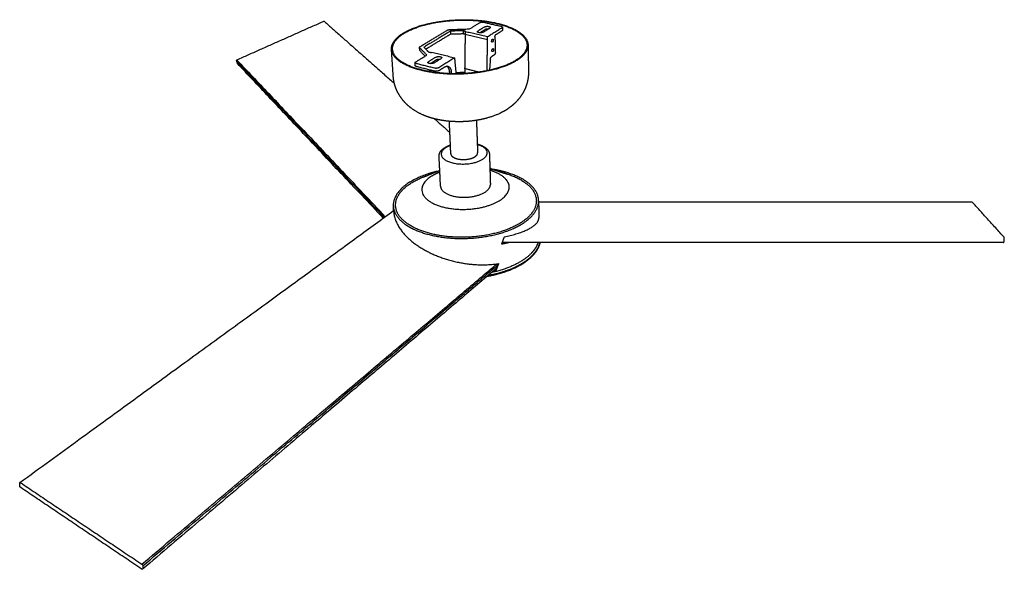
# Model space of a CAD drawing. Header units: millimetres. Extents: x 2613 to 4704, y -6438 to -5094.
# Tile 2 of 2: x 3856 to 4704, y -5755 to -5281. Entities that reach past the tile are written whole.
import ezdxf

# ---------------------------------------------------------------- set-up
doc = ezdxf.new("R2010")
doc.units = ezdxf.units.MM
doc.layers.add('Make2D$Visible$Curvas', color=7, linetype='Continuous')

msp = doc.modelspace()

# ---------------------------------------------------------------- linework, layer by layer
at = {"layer": 'Make2D$Visible$Curvas', "color": 7, "lineweight": -3, "true_color": 0xffffff}
for points, weights, degree in [([(4117.713164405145, -5282.683730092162), (4042.93689579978, -5315.918063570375)], [1956.508232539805, 1918.4472248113], 1), ([(4118.34875638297, -5282.761502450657), (4118.077503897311, -5282.521799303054), (4117.713164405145, -5282.683730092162)], [1957.101648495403, 1669.508527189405, 1956.508232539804], 2), ([(4118.348756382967, -5282.76150245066), (4178.5997738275, -5336.004732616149)], [1673.512791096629, 1532.935017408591], 1), ([(4243.372815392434, -5289.106248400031), (4252.045778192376, -5283.785308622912)], [1477.070197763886, 1490.583231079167], 1), ([(4252.045778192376, -5283.785308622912), (4253.474629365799, -5282.90869572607), (4255.678856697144, -5283.414485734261)], [1490.583231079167, 1055.592500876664, 1491.53419297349], 2), ([(4255.678856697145, -5283.414485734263), (4270.472399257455, -5286.8090657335)], [1491.53419297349, 1482.873938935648], 1), ([(4266.61607570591, -5284.097957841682), (4293.608763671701, -5290.272421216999), (4293.803822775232, -5303.016850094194)], [1493.558785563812, 1291.03589480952, 1446.531115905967], 2), ([(4200.831999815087, -5304.297864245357), (4224.235362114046, -5290.195163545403)], [1439.80395534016, 1474.334938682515], 1), ([(4226.919674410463, -5291.042942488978), (4204.087271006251, -5304.859430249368)], [1472.212396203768, 1438.462396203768], 1), ([(4224.235362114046, -5290.195163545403), (4225.010117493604, -5289.728301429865), (4226.393657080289, -5289.681432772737)], [1474.334938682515, 1308.742725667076, 1475.624121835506], 2), ([(4226.39365708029, -5289.681432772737), (4243.372815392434, -5289.106248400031)], [1475.624121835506, 1477.070197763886], 1), ([(4237.748943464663, -5290.675229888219), (4226.919674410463, -5291.042942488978)], [1473.132269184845, 1472.212396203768], 1), ([(4226.919674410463, -5291.042942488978), (4227.025306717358, -5293.508839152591)], [1472.212396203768, 1473.712396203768], 1), ([(4239.968795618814, -5291.194644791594), (4237.748943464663, -5290.675229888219)], [1471.833231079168, 1473.132269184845], 1), ([(4237.748943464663, -5290.675229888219), (4237.843494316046, -5293.139962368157)], [1473.132269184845, 1474.632269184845], 1), ([(4239.479312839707, -5291.494946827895), (4239.968795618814, -5291.194644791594)], [1471.083231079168, 1471.833231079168], 1), ([(4258.889631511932, -5296.039893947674), (4239.479312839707, -5291.494946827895)], [1459.824900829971, 1471.083231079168], 1), ([(4239.479312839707, -5291.494946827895), (4239.57223266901, -5293.96227390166)], [1471.083231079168, 1472.583231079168], 1), ([(4250.182868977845, -5291.526838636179), (4250.172383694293, -5291.211412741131), (4250.613423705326, -5290.937916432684)], [1471.003626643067, 1408.216433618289, 1472.47501306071], 2), ([(4256.381349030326, -5287.361129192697), (4250.613423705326, -5290.937916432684)], [1481.475013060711, 1472.475013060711], 1), ([(4252.181364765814, -5292.477774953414), (4256.45652165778, -5289.81534802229)], [1476.286459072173, 1482.975013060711], 1), ([(4255.081775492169, -5291.978593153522), (4260.832640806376, -5288.389189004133)], [1469.876936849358, 1478.876936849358], 1), ([(4259.338667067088, -5289.322611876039), (4257.49097173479, -5289.171126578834), (4256.45652165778, -5289.815348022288)], [1470.848068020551, 1197.463112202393, 1482.97501306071], 2), ([(4271.295872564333, -5288.21167183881), (4258.889631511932, -5296.039893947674)], [1479.324900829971, 1459.824900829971], 1), ([(4261.250702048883, -5287.815946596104), (4261.259486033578, -5288.122773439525), (4260.832640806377, -5288.389189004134)], [1480.324489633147, 1417.601169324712, 1478.876936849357], 2), ([(4266.147104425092, -5284.390324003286), (4292.705163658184, -5290.469540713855), (4292.901802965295, -5303.010654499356)], [1492.808785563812, 1290.871976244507, 1446.54603184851], 2), ([(4266.153035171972, -5293.965621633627), (4271.356046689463, -5290.668592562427)], [1472.574900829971, 1480.824900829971], 1), ([(4270.472399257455, -5286.8090657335), (4271.690295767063, -5287.088528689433), (4271.703891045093, -5287.647595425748)], [1482.873938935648, 1301.21956613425, 1480.750148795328], 2), ([(4271.703891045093, -5287.647595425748), (4271.711234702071, -5287.949582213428), (4271.295872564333, -5288.21167183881)], [1480.750148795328, 1419.828793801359, 1479.324900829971], 2), ([(4271.76359440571, -5290.102724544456), (4271.770961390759, -5290.405670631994), (4271.356046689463, -5290.668592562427)], [1482.250148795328, 1421.2678223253, 1480.824900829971], 2), ([(4271.703891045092, -5287.647595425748), (4271.763594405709, -5290.102724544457)], [1278.371498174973, 1279.666488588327], 1), ([(4205.654600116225, -5306.496377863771), (4227.025306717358, -5293.508839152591)], [1442.04099570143, 1473.712396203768], 1), ([(4227.025306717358, -5293.508839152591), (4237.843494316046, -5293.139962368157)], [1473.712396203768, 1474.632269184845], 1), ([(4237.843494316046, -5293.139962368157), (4239.557755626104, -5293.542740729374)], [1474.632269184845, 1473.627912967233], 1), ([(4239.57223266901, -5293.96227390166), (4239.170516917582, -5323.332253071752)], [1472.583231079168, 1487.800622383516], 1), ([(4258.963343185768, -5298.521564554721), (4239.57223266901, -5293.96227390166)], [1461.324900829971, 1472.583231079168], 1), ([(4258.419093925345, -5325.118021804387), (4258.963343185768, -5298.521564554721)], [1475.008497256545, 1461.324900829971], 1), ([(4258.963343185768, -5298.521564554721), (4258.889631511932, -5296.039893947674)], [1461.324900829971, 1459.824900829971], 1), ([(4262.84668454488, -5300.52629856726), (4262.446671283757, -5300.432074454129), (4262.425368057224, -5299.678846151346)], [1469.854200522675, 1253.474817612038, 1468.574900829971], 2), ([(4263.438032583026, -5297.916013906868), (4263.83882959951, -5298.009988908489), (4263.859721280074, -5298.764803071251)], [1469.542454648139, 1253.712385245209, 1470.824900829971], 2), ([(4265.24525818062, -5296.212419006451), (4265.200763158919, -5294.569054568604), (4266.153035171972, -5293.965621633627)], [1472.074900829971, 1040.2070380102, 1472.574900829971], 2), ([(4265.24525818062, -5296.212419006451), (4265.599053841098, -5309.279391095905)], [1472.074900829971, 1480.074900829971], 1), ([(4177.648324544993, -5329.851272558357), (4176.164058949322, -5306.733045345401)], [1244.588380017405, 1232.634587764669], 1), ([(4201.424710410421, -5324.739570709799), (4176.925077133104, -5318.586308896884), (4176.164058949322, -5306.733045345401)], [1396.058785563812, 1263.58886042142, 1437.639433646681], 2), ([(4201.960916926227, -5324.405288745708), (4177.819690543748, -5318.346609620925), (4177.074410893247, -5306.669386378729)], [1396.808785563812, 1263.846381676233, 1437.790829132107], 2), ([(4200.340823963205, -5304.958769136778), (4200.321698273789, -5304.605368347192), (4200.831999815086, -5304.297864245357)], [1438.225339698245, 1367.945398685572, 1439.803955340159], 2), ([(4200.505925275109, -5305.302117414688), (4200.350542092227, -5305.13833884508), (4200.340823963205, -5304.958769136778)], [1437.406594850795, 1418.428064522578, 1438.225339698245], 2), ([(4200.47664147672, -5307.468378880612), (4200.340823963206, -5304.958769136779)], [1236.195589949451, 1234.907640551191], 1), ([(4200.641647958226, -5307.81279721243), (4200.486389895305, -5307.648508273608), (4200.476641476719, -5307.468378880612)], [1438.906594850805, 1419.907857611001, 1439.725339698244], 2), ([(4206.564763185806, -5311.688315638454), (4200.505925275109, -5305.302117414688)], [1422.346264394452, 1437.406594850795], 1), ([(4205.133788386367, -5312.566231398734), (4200.641647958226, -5307.81279721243)], [1427.701191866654, 1438.906594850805], 1), ([(4204.087271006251, -5304.859430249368), (4204.090212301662, -5304.915389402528)], [1438.462396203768, 1438.495813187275], 1), ([(4204.087271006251, -5304.859430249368), (4207.947780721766, -5308.900247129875)], [1438.462396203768, 1428.882269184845], 1), ([(4207.947780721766, -5308.900247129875), (4210.209322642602, -5309.452346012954)], [1428.882269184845, 1427.583231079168], 1), ([(4210.209322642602, -5309.452346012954), (4210.729081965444, -5309.133469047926)], [1427.583231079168, 1428.333231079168], 1), ([(4210.729081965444, -5309.133469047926), (4230.496552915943, -5313.955661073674)], [1428.333231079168, 1417.074900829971], 1), ([(4263.072215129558, -5308.70639749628), (4262.678028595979, -5308.612284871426), (4262.657033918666, -5307.869966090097)], [1474.844895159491, 1260.392018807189, 1473.574900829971], 2), ([(4263.670626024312, -5306.108776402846), (4264.06558529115, -5306.202647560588), (4264.086174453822, -5306.94653178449)], [1474.551768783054, 1260.643330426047, 1475.824900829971], 2), ([(4265.599053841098, -5309.279391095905), (4265.643009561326, -5310.902837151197), (4264.695691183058, -5311.519974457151)], [1480.074900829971, 1047.278105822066, 1479.574900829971], 2), ([(4293.803822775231, -5303.016850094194), (4294.15604617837, -5326.029803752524)], [1251.338999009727, 1263.399588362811], 1), ([(4042.537064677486, -5316.771254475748), (4043.306944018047, -5318.790043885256)], [1918.722377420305, 1920.768448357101], 1), ([(4042.537064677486, -5316.771254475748), (4169.948443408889, -5451.505704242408)], [1918.722377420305, 1573.726627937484], 1), ([(4042.93689579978, -5315.918063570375), (4170.820519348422, -5450.87132896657)], [1918.4472248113, 1572.647991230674], 1), ([(4196.52945937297, -5318.229134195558), (4196.508662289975, -5317.857822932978), (4197.03548672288, -5317.534611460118)], [1407.244966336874, 1337.681817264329, 1408.833231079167], 2), ([(4197.035486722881, -5317.534611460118), (4206.564763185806, -5311.688315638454)], [1408.833231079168, 1422.346264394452], 1), ([(4207.544942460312, -5318.0228031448), (4207.526140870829, -5317.657063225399), (4208.03903815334, -5317.339007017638)], [1407.716439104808, 1340.105700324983, 1409.281195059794], 2), ([(4214.33412741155, -5313.4353165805), (4208.03903815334, -5317.339007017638)], [1418.28119505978, 1409.281195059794], 1), ([(4209.559639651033, -5319.021181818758), (4214.457068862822, -5315.971224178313)], [1412.761244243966, 1419.78119505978], 1), ([(4211.333914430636, -5317.916221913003), (4211.440476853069, -5318.909832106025)], [1430.150407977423, 1430.844489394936], 1), ([(4212.629493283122, -5318.475196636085), (4218.906952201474, -5314.557118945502)], [1406.683118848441, 1415.683118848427], 1), ([(4217.502757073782, -5315.433547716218), (4215.584968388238, -5315.268805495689), (4214.457068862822, -5315.971224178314)], [1416.054948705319, 1149.895306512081, 1419.781195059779], 2), ([(4230.496552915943, -5313.955661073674), (4216.968457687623, -5322.491762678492)], [1417.074900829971, 1397.574900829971], 1), ([(4219.386378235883, -5313.892098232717), (4219.402867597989, -5314.24759321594), (4218.906952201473, -5314.557118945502)], [1417.222146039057, 1349.723805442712, 1415.683118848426], 2), ([(4230.496552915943, -5313.955661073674), (4230.602508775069, -5316.493174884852)], [1417.074900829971, 1418.574900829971], 1), ([(4230.602508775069, -5316.493174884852), (4231.701196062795, -5327.730324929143)], [1418.574900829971, 1426.394711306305], 1), ([(4261.28902512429, -5315.079360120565), (4260.523998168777, -5324.674209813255)], [1474.954323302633, 1478.845873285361], 1), ([(4261.28902512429, -5315.079360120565), (4261.40172866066, -5313.665849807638), (4262.187595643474, -5313.153891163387)], [1474.954323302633, 1138.073786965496, 1475.618171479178], 2), ([(4264.695691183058, -5311.519974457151), (4262.187595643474, -5313.153891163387)], [1479.574900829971, 1475.618171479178], 1), ([(4043.306944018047, -5318.790043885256), (4043.346133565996, -5318.892807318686), (4043.421079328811, -5318.972223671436)], [1920.768448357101, 1891.02860213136, 1920.989637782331], 2), ([(4169.086081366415, -5452.133269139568), (4043.421079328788, -5318.972223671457)], [1362.870806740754, 1657.099618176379], 1), ([(4197.716882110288, -5319.088714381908), (4196.56147427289, -5318.800728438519), (4196.52945937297, -5318.229134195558)], [1405.28419297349, 1254.876131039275, 1407.244966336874], 2), ([(4196.672321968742, -5320.779803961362), (4196.529459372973, -5318.229134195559)], [1209.250466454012, 1207.962883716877], 1), ([(4197.858677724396, -5321.642022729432), (4196.704435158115, -5321.353153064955), (4196.672321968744, -5320.779803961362)], [1406.78419297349, 1256.214960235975, 1408.744966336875], 2), ([(4213.06460221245, -5322.914140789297), (4197.716882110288, -5319.08871438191)], [1396.623938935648, 1405.28419297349], 1), ([(4213.190810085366, -5325.479160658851), (4197.858677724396, -5321.642022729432)], [1398.123938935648, 1406.78419297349], 1), ([(4208.584703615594, -5324.326400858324), (4208.873076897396, -5325.869280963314)], [1432.27660209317, 1433.572248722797], 1), ([(4210.352221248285, -5326.118814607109), (4210.088752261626, -5324.702815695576)], [1432.599128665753, 1431.410576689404], 1), ([(4212.116156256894, -5325.210007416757), (4212.244701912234, -5326.40859384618)], [1435.26117245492, 1436.104519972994], 1), ([(4216.968457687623, -5322.491762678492), (4215.383192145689, -5323.492050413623), (4213.06460221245, -5322.914140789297)], [1397.574900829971, 986.643699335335, 1396.623938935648], 2), ([(4217.090394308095, -5325.055491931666), (4215.50702754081, -5326.058835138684), (4213.190810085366, -5325.479160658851)], [1399.074900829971, 987.7043595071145, 1398.123938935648], 2), ([(4222.21764051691, -5321.806473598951), (4217.090394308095, -5325.055491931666)], [1406.410834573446, 1399.074900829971], 1), ([(4222.21764051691, -5321.806473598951), (4223.54546444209, -5320.965062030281), (4224.754069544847, -5321.264103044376)], [1406.410834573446, 1364.659071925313, 1410.612567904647], 2), ([(4226.074482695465, -5325.027586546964), (4225.569266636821, -5322.168950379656), (4223.958278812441, -5321.193502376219)], [1418.679555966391, 1307.173755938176, 1371.896903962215], 2), ([(4224.754069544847, -5321.264103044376), (4226.971304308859, -5321.812705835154), (4227.603638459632, -5325.408039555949)], [1410.612567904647, 1280.486416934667, 1417.813530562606], 2), ([(4226.538243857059, -5327.651660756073), (4226.074482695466, -5325.027586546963)], [1420.864508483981, 1418.679555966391], 1), ([(4228.005507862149, -5327.692993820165), (4227.603638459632, -5325.408039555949)], [1419.714997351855, 1417.813530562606], 1), ([(4231.60839373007, -5326.781161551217), (4235.429774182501, -5326.395032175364), (4239.290340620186, -5326.46155358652)], [1477.260246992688, 1467.398993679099, 1486.340619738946], 2), ([(4251.328763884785, -5326.333284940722), (4239.170516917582, -5323.332253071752)], [1480.647158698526, 1487.800622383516], 1), ([(4239.170516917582, -5323.332253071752), (4239.32406018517, -5327.342169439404)], [1487.800622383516, 1490.300622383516], 1), ([(4231.664894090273, -5327.338523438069), (4232.213914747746, -5327.319602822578), (4232.670593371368, -5327.433363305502)], [1383.823258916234, 1370.515418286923, 1490.083264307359], 2), ([(4232.670593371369, -5327.433363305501), (4233.08586902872, -5327.536810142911), (4233.293112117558, -5327.71918615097)], [1490.08326430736, 1392.251020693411, 1406.042056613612], 2), ([(4239.32406018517, -5327.342169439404), (4239.87320546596, -5327.478582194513)], [1490.300622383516, 1489.975509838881], 1), ([(4213.149731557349, -5366.53618967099), (4226.445320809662, -5378.285370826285)], [1462.487928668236, 1437.073614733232], 1), ([(4227.26978256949, -5396.754241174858), (4226.017246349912, -5368.696021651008)], [1291.210540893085, 1275.761232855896], 1), ([(4249.329553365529, -5367.88299404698), (4250.301949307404, -5395.916087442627)], [1279.637755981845, 1295.114532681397], 1), ([(4250.036179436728, -5388.254237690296), (4250.083505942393, -5388.266842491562), (4250.130741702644, -5388.279543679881), (4250.177885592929, -5388.2923412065)], [1520.735041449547, 1520.708974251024, 1520.682711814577, 1520.656254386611], 3), ([(4218.402906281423, -5424.69478978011), (4217.134346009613, -5398.837019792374)], [1304.770943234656, 1290.196383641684], 1), ([(4227.269782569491, -5396.754241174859), (4227.39283112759, -5399.510667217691), (4232.392597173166, -5400.902626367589)], [1501.488668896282, 1327.185906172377, 1492.574323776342], 2), ([(4260.537512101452, -5397.253658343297), (4261.319488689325, -5423.070961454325)], [1297.560358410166, 1312.184790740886], 1), ([(4260.884898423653, -5408.71928606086), (4262.076806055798, -5409.772563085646)], [1375.173177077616, 1373.126214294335], 1), ([(4260.907805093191, -5409.479045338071), (4261.642929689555, -5409.656465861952), (4262.369759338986, -5409.845197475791), (4263.087694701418, -5410.045242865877)], [1561.510765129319, 1561.188039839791, 1560.846259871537, 1560.485984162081], 3), ([(4273.699094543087, -5412.326444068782), (4268.246505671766, -5410.808579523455), (4262.206608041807, -5409.884721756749)], [1584.865777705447, 1541.08893554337, 1514.42471562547], 2), ([(4263.087694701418, -5410.045242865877), (4264.033129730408, -5410.30867872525), (4264.961204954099, -5410.590936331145), (4265.870516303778, -5410.892518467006)], [1560.48598416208, 1560.011797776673, 1559.505977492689, 1558.97159003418], 3), ([(4265.870438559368, -5410.892756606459), (4269.336326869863, -5412.024250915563), (4272.770626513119, -5413.145432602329), (4276.173767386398, -5414.25644201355)], [1333.886744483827, 1340.021285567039, 1346.155826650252, 1352.290367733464], 3), ([(4179.69859450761, -5441.737780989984), (4178.611689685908, -5425.384152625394), (4206.578235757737, -5415.449958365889)], [1521.838486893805, 1339.918143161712, 1543.187548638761], 2), ([(4202.800925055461, -5417.000834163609), (4206.220087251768, -5415.596889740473), (4209.668888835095, -5414.180775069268), (4213.147716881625, -5412.752331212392)], [1428.267414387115, 1422.130069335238, 1415.992724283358, 1409.855379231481], 3), ([(4272.31521505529, -5412.996756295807), (4272.502897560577, -5413.048151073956), (4272.689723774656, -5413.10023610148)], [1579.982609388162, 1581.550394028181, 1583.140777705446], 2), ([(4272.689723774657, -5413.100236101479), (4300.705649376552, -5420.910758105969), (4300.916820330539, -5437.052574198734)], [1583.140777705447, 1366.265476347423, 1531.540877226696], 2), ([(4276.173767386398, -5414.25644201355), (4274.531884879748, -5413.720423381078), (4272.813690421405, -5413.24133848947)], [1581.244594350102, 1581.490708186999, 1583.501926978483], 2), ([(4302.876180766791, -5437.079905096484), (4302.672223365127, -5420.391839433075), (4273.699094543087, -5412.326444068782)], [1531.483920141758, 1366.593641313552, 1584.865777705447], 2), ([(4218.402906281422, -5424.694789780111), (4218.663056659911, -5429.997579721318), (4227.90064160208, -5432.691191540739)], [1518.379456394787, 1340.65534148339, 1501.759056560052], 2), ([(4177.722003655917, -5441.917918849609), (4178.754111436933, -5457.245205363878), (4204.700113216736, -5465.221637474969)], [1521.467900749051, 1337.841598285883, 1475.002094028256], 2), ([(4178.028757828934, -5446.473362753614), (4177.722003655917, -5441.91791884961)], [1306.602008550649, 1303.982000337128], 1), ([(4179.760919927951, -5442.67553261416), (4179.698594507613, -5441.737780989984)], [1304.982896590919, 1304.44427118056], 1), ([(4205.862819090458, -5464.330297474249), (4180.686587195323, -5456.603172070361), (4179.69859450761, -5441.737780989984)], [1476.727094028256, 1338.41392816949, 1521.838486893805], 2), ([(4302.852166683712, -5438.129516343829), (4676.329711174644, -5438.1295163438)], [1393.610021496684, 1393.61002149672], 1), ([(4302.87618076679, -5437.079905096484), (4303.05589357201, -5451.784245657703)], [1325.789571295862, 1334.408216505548], 1), ([(4676.425587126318, -5438.240915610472), (4676.382360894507, -5438.129516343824), (4676.329711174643, -5438.129516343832)], [1599.633387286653, 1529.521710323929, 1600.077118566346], 2), ([(4703.865420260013, -5468.5494507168), (4676.425587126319, -5438.240915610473)], [1482.007902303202, 1599.633387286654], 1), ([(3856.027717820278, -5679.861444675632), (4177.977210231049, -5445.66532849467)], [992.3051819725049, 1304.874306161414], 1), ([(4178.028757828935, -5446.473362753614), (4179.322363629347, -5465.684017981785), (4205.527462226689, -5479.985820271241)], [1306.602008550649, 1243.186604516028, 1484.751309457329], 2), ([(4180.78706105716, -5446.402886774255), (4180.810152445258, -5446.386026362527)], [1538.180113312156, 1538.214961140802], 1), ([(4181.250535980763, -5457.230759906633), (4181.230552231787, -5457.282353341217), (4181.210783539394, -5457.333933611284)], [1332.064528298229, 1332.09794000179, 1332.133742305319], 2), ([(4181.249256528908, -5457.234063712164), (4181.302319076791, -5457.425877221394), (4181.358492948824, -5457.61778273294)], [1298.947487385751, 1298.719545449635, 1298.525576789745], 2), ([(4271.131855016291, -5474.5084702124), (4272.267647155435, -5471.460809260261), (4273.370282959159, -5468.197553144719)], [1283.055366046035, 1278.875605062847, 1275.230237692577], 2), ([(4276.751700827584, -5467.52039928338), (4276.762225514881, -5467.490937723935), (4276.772561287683, -5467.461464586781)], [1543.042515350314, 1543.087822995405, 1543.137261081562], 2), ([(4276.772470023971, -5467.462260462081), (4276.765546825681, -5467.481640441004), (4276.758623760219, -5467.5010200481), (4276.751700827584, -5467.520399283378)], [1416.327807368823, 1416.341394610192, 1416.354981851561, 1416.368569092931], 3), ([(4703.774954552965, -5472.589065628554), (4704.032671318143, -5469.654719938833)], [1482.36727021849, 1481.343969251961], 1), ([(4704.032671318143, -5469.654719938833), (4704.106370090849, -5468.815590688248), (4703.865420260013, -5468.5494507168)], [1481.343969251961, 1047.261627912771, 1482.007902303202], 2), ([(4277.325799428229, -5473.199949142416), (4274.345018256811, -5473.907035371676), (4271.131855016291, -5474.508470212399)], [1273.931265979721, 1276.253124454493, 1283.055366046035], 2), ([(4271.422750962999, -5473.722896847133), (4272.707466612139, -5473.470422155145), (4273.953410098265, -5473.199869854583)], [1282.081166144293, 1279.585999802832, 1277.878267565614], 2), ([(4703.53792863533, -5473.199949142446), (4271.616335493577, -5473.199949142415)], [1285.734673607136, 1285.734673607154], 1), ([(4272.975237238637, -5473.038511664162), (4272.589141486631, -5473.245225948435), (4272.196218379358, -5473.448495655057), (4271.796638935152, -5473.648244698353)], [1512.371805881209, 1511.980568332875, 1511.59554535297, 1511.216956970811], 3), ([(4272.460903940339, -5473.514123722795), (4272.635438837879, -5473.357564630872), (4272.804145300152, -5473.199504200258)], [1449.291314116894, 1450.578769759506, 1452.003106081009], 2), ([(4273.000267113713, -5473.197881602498), (4272.913075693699, -5473.284754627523), (4272.824715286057, -5473.371239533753), (4272.735197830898, -5473.457329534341)], [1533.008478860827, 1532.849263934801, 1532.690582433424, 1532.532454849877], 3), ([(4703.460958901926, -5473.157882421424), (4703.498582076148, -5473.199949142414), (4703.537928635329, -5473.19994914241)], [1483.615946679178, 1465.610974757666, 1483.309664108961], 2), ([(4703.537928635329, -5473.19994914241), (4703.72130207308, -5473.199949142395), (4703.774954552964, -5472.589065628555)], [1483.309664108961, 1197.887617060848, 1482.367270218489], 2), ([(4205.527462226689, -5479.985820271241), (4235.719638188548, -5496.463626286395), (4268.371586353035, -5491.253349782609)], [1484.751309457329, 1195.957255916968, 1289.721848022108], 2), ([(3961.075729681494, -5750.21898320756), (4266.973589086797, -5491.462066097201)], [1123.462875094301, 1491.771903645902], 1), ([(4266.881809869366, -5495.159102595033), (3961.67657198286, -5754.513894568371)], [1276.671331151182, 962.030374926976], 1), ([(3961.919384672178, -5751.569420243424), (4268.043345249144, -5492.110913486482)], [1123.738027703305, 1492.83271427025], 1), ([(4265.909412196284, -5495.986925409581), (4266.25835650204, -5495.938883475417), (4266.60525682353, -5495.887886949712)], [1289.205107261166, 1290.169387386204, 1291.186288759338], 2), ([(4268.371586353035, -5491.253349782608), (4267.222076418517, -5494.230667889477), (4266.055551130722, -5497.354184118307)], [1289.721848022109, 1287.538306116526, 1286.083629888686], 2), ([(4266.055551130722, -5497.354184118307), (4265.044734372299, -5497.485088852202), (4264.018737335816, -5497.592060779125)], [1286.083629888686, 1283.530115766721, 1281.382931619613], 2), ([(3855.861007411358, -5680.225474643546), (3855.854744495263, -5679.987270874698), (3855.99275619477, -5679.886876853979)], [1162.417913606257, 1110.375504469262, 1162.033963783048], 2), ([(3855.931768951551, -5682.916819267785), (3855.861007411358, -5680.225474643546)], [1164.463984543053, 1162.417913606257], 1), ([(3855.99275619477, -5679.886876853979), (3856.228406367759, -5679.715457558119), (3856.661603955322, -5680.00675690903)], [1162.033963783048, 1027.424150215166, 1161.523882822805], 2), ([(3856.661603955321, -5680.006756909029), (3961.075729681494, -5750.21898320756)], [1161.523882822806, 1123.462875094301], 1), ([(3856.770564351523, -5684.23561741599), (3855.951940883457, -5683.684038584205), (3855.931768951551, -5682.916819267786)], [1164.739137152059, 823.813748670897, 1164.463984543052], 2), ([(3960.890399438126, -5754.390333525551), (3856.770564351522, -5684.23561741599)], [1126.678129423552, 1164.739137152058], 1), ([(3961.67657198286, -5754.513894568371), (3961.409990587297, -5754.740427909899), (3960.890399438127, -5754.390333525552)], [1126.101794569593, 968.6621863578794, 1126.678129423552], 2), ([(3961.799820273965, -5754.223569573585), (3961.791126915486, -5754.416549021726), (3961.67657198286, -5754.513894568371)], [1125.784098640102, 1091.025953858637, 1126.101794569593], 2), ([(3961.919384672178, -5751.569420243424), (3961.799820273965, -5754.223569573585)], [1123.738027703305, 1125.784098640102], 1)]:
    msp.add_rational_spline(points, weights, degree=degree, dxfattribs=at)
for points, weights, degree, knots in [([(4176.164058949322, -5306.733045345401), (4175.250361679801, -5292.501723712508), (4206.62806279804, -5284.837373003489), (4237.201446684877, -5277.36948567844), (4266.61607570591, -5284.097957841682)], [1437.639433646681, 1250.897865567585, 1491.663436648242, 1283.806185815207, 1493.558785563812], 2, [59.76684084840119, 59.76684084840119, 59.76684084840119, 131.9851816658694, 131.9851816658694, 204.2035224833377, 204.2035224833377, 204.2035224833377]), ([(4177.074410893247, -5306.669386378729), (4176.180236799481, -5292.659248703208), (4207.071209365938, -5285.114593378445), (4237.182756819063, -5277.76030091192), (4266.147104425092, -5284.390324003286)], [1437.790829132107, 1250.70921589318, 1490.954074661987, 1283.083313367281, 1492.808785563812], 2, [-142.1667358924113, -142.1667358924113, -142.1667358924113, -71.08336794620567, -71.08336794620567, 0, 0, 0]), ([(4255.081775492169, -5291.978593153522), (4254.008269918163, -5292.648621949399), (4252.107818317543, -5292.473142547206), (4250.208495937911, -5292.297767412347), (4250.182868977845, -5291.526838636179)], [1469.876936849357, 1179.481140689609, 1468.645492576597, 1180.182388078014, 1471.003626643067], 2, [-9.42477796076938, -9.42477796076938, -9.42477796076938, -5.597365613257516, -5.597365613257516, -1.769953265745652, -1.769953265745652, -1.769953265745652]), ([(4256.381349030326, -5287.361129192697), (4257.447684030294, -5286.69987697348), (4259.337695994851, -5286.876182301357), (4261.228848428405, -5287.052594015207), (4261.250702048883, -5287.815946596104)], [1481.47501306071, 1189.452042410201, 1482.703724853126, 1188.734737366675, 1480.324489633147], 2, [-9.42477796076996, -9.42477796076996, -9.42477796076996, -5.583578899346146, -5.583578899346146, -1.742379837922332, -1.742379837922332, -1.742379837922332]), ([(4262.425368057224, -5299.678846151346), (4262.405834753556, -5298.988197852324), (4262.73865274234, -5298.40898975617), (4263.071326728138, -5297.830032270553), (4263.438032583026, -5297.916013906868)], [1468.574900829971, 1280.949991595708, 1468.472624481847, 1281.504470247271, 1469.542454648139], 2, [-4.71238898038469, -4.71238898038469, -4.71238898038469, -3.180823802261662, -3.180823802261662, -1.649258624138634, -1.649258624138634, -1.649258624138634]), ([(4263.859721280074, -5298.764803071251), (4263.878830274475, -5299.455208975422), (4263.546164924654, -5300.033813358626), (4263.213355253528, -5300.612668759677), (4262.84668454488, -5300.52629856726)], [1470.824900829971, 1283.225273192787, 1470.926511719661, 1282.668808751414, 1469.854200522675], 2, [-4.71238898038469, -4.71238898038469, -4.71238898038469, -3.179066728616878, -3.179066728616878, -1.645744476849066, -1.645744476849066, -1.645744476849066]), ([(4293.803822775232, -5303.016850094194), (4294.018924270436, -5317.070773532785), (4262.96255147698, -5324.545046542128), (4231.141893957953, -5332.203258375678), (4201.424710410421, -5324.739570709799)], [1446.531115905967, 1218.658266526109, 1396.495124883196, 1189.387912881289, 1396.058785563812], 2, [66.07875462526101, 66.07875462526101, 66.07875462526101, 135.1411385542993, 135.1411385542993, 204.2035224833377, 204.2035224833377, 204.2035224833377]), ([(4292.901802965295, -5303.010654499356), (4293.118779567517, -5316.848824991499), (4262.539302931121, -5324.20922734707), (4231.218610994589, -5331.74803834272), (4201.960916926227, -5324.405288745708)], [1446.54603184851, 1218.964404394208, 1397.249046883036, 1190.117178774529, 1396.808785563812], 2, [-136.0476143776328, -136.0476143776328, -136.0476143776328, -68.02380718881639, -68.02380718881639, 0, 0, 0]), ([(4262.657033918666, -5307.869966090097), (4262.637553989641, -5307.18120498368), (4262.971326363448, -5306.601408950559), (4263.304953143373, -5306.021865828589), (4263.670626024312, -5306.108776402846)], [1473.574900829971, 1284.061343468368, 1473.47459871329, 1284.621704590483, 1474.551768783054], 2, [-4.71238898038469, -4.71238898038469, -4.71238898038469, -3.175623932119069, -3.175623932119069, -1.638858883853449, -1.638858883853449, -1.638858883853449]), ([(4264.086174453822, -5306.94653178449), (4264.105231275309, -5307.6350526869), (4263.771615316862, -5308.214246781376), (4263.437853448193, -5308.793694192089), (4263.072215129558, -5308.70639749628)], [1475.824900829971, 1286.33575607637, 1475.924534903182, 1285.773410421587, 1474.844895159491], 2, [-4.71238898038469, -4.71238898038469, -4.71238898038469, -3.173873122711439, -3.173873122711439, -1.635357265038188, -1.635357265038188, -1.635357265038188]), ([(4042.936895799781, -5315.918063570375), (4042.617577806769, -5315.959468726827), (4042.480299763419, -5316.252434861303), (4042.343035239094, -5316.545372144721), (4042.537064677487, -5316.771254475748)], [1918.4472248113, 1636.918905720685, 1918.311710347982, 1637.080123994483, 1918.722377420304], 2, [0, 0, 0, 0.8716606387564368, 0.8716606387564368, 1.743321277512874, 1.743321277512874, 1.743321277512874]), ([(4212.629493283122, -5318.475196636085), (4211.479282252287, -5319.193101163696), (4209.532733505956, -5319.019678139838), (4207.587278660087, -5318.846352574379), (4207.544942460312, -5318.0228031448)], [1406.683118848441, 1136.23847016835, 1405.441468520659, 1136.877360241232, 1407.716439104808], 2, [-9.42477796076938, -9.42477796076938, -9.42477796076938, -5.651468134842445, -5.651468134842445, -1.87815830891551, -1.87815830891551, -1.87815830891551]), ([(4214.33412741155, -5313.435316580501), (4215.476272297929, -5312.727053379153), (4217.411859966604, -5312.901820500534), (4219.348556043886, -5313.076687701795), (4219.386378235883, -5313.892098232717)], [1418.281195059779, 1146.190351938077, 1419.520112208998, 1145.534365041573, 1417.222146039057], 2, [-9.42477796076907, -9.42477796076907, -9.42477796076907, -5.636542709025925, -5.636542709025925, -1.848307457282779, -1.848307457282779, -1.848307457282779]), ([(4294.156046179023, -5326.029803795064), (4294.229290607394, -5330.815319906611), (4293.313301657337, -5335.520059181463), (4291.513617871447, -5339.907558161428), (4289.865116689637, -5343.926484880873), (4287.54072636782, -5347.532452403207), (4284.721172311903, -5350.694073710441), (4284.08775474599, -5351.404337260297), (4283.431073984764, -5352.090176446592), (4282.021634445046, -5353.466266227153), (4281.266350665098, -5354.151695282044), (4280.255519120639, -5355.007589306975), (4280.01978932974, -5355.203028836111), (4279.003404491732, -5356.028400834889), (4278.204731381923, -5356.633886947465), (4277.388284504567, -5357.213516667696), (4272.854678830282, -5360.432112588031), (4267.709301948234, -5362.898154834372), (4256.938511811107, -5366.524093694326), (4251.308008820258, -5367.735786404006), (4245.417213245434, -5368.423748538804), (4239.681426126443, -5369.093607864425), (4233.896495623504, -5369.240964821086), (4222.66700402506, -5368.499149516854), (4217.386389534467, -5367.671052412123), (4212.336062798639, -5366.323832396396)], [1460.472995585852, 1459.353333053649, 1458.183137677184, 1456.745188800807, 1455.430521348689, 1453.931285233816, 1452.178383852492, 1451.785172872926, 1451.381078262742, 1450.520139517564, 1450.062230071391, 1449.454138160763, 1449.312700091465, 1448.704570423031, 1448.230448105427, 1447.751001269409, 1445.094470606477, 1442.227677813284, 1437.516361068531, 1435.643645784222, 1434.520928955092, 1433.429440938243, 1433.077559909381, 1433.815426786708, 1434.82993051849, 1436.249262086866], 3, [4.970436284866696e-08, 4.970436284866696e-08, 4.970436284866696e-08, 4.970436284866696e-08, 16.76052129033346, 16.76052129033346, 16.76052129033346, 32.06535319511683, 32.06535319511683, 32.06535319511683, 35.49996197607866, 35.49996197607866, 39.20190735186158, 39.20190735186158, 40.31534012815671, 40.31534012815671, 43.96341223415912, 43.96341223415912, 43.96341223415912, 64.24932510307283, 64.24932510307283, 84.00391055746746, 84.00391055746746, 84.00391055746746, 103.1113779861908, 103.1113779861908, 121.3123326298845, 121.3123326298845, 121.3123326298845, 121.3123326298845]), ([(4212.336062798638, -5366.323832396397), (4207.957843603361, -5365.155903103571), (4203.748991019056, -5363.588245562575), (4195.956106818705, -5359.530793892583), (4192.331518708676, -5357.028523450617), (4189.133623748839, -5353.951695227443), (4185.246639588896, -5350.211865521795), (4182.10269320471, -5345.724163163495), (4180.062370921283, -5340.572359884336), (4178.706267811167, -5337.148206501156), (4177.885001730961, -5333.537645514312), (4177.648324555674, -5329.851272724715)], [1436.249262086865, 1437.481980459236, 1439.017444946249, 1442.072839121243, 1443.583251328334, 1444.92037126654, 1446.548955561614, 1447.876657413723, 1449.126843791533, 1449.958976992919, 1450.741418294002, 1451.581313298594], 3, [0, 0, 0, 0, 15.8804049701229, 15.8804049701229, 31.70587425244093, 31.70587425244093, 31.70587425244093, 50.94142102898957, 50.94142102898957, 50.94142102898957, 63.78372665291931, 63.78372665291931, 63.78372665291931, 63.78372665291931]), ([(4217.134240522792, -5398.834861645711), (4217.082400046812, -5397.770325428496), (4217.316166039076, -5396.724720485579), (4217.791656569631, -5395.741198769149), (4218.352826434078, -5394.580454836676), (4219.244584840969, -5393.517888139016), (4220.371101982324, -5392.576440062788), (4220.670692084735, -5392.326067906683), (4220.987948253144, -5392.083198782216), (4221.321859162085, -5391.847905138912), (4222.869365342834, -5390.757439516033), (4224.765416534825, -5389.832000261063), (4226.931374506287, -5389.084532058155)], [1501.422081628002, 1503.01991042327, 1504.612611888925, 1506.232236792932, 1508.148195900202, 1510.073460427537, 1511.868543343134, 1512.346652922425, 1512.817091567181, 1513.277869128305, 1515.41700731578, 1517.332267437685, 1518.896742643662], 3, [0.004167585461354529, 0.004167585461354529, 0.004167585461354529, 0.004167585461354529, 6.177969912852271, 6.177969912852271, 6.177969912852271, 13.54277277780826, 13.54277277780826, 13.54277277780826, 15.48998387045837, 15.48998387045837, 15.48998387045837, 24.55918356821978, 24.55918356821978, 24.55918356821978, 24.55918356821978]), ([(4226.943905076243, -5389.453185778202), (4224.273942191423, -5390.443315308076), (4222.404088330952, -5391.76222109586), (4211.250258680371, -5399.629600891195), (4227.751151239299, -5404.254116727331)], [1362.705938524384, 1415.642294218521, 1512.358063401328, 1057.335789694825, 1485.449335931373], 2, [-43.74873869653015, -43.74873869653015, -43.74873869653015, -35.72922775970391, -35.72922775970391, 0, 0, 0]), ([(4227.751151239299, -5404.254116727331), (4244.472322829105, -5408.9403676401), (4255.39365753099, -5400.862750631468), (4265.76656868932, -5393.190757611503), (4250.05267926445, -5388.622344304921)], [1485.449335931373, 1043.40680739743, 1492.659507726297, 1076.192971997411, 1501.514995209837], 2, [-71.45845551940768, -71.45845551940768, -71.45845551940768, -35.72922775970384, -35.72922775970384, -0.7278567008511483, -0.7278567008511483, -0.7278567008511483]), ([(4250.177885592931, -5388.2923412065), (4252.810450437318, -5389.006968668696), (4255.072828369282, -5389.998512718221), (4256.829238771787, -5391.258164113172), (4258.196681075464, -5392.238857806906), (4259.273428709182, -5393.40415128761), (4259.907166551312, -5394.723437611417), (4260.293442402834, -5395.527568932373), (4260.511012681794, -5396.378768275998), (4260.537512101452, -5397.253658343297)], [1520.656254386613, 1519.180303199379, 1517.143697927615, 1514.760853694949, 1512.910881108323, 1510.83993549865, 1508.728729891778, 1507.444799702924, 1506.158274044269, 1504.838988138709], 3, [0, 0, 0, 0, 10.84589061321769, 10.84589061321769, 10.84589061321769, 19.30590487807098, 19.30590487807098, 19.30590487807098, 24.39409974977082, 24.39409974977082, 24.39409974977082, 24.39409974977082]), ([(4232.392597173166, -5400.902626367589), (4238.199237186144, -5402.51922314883), (4244.320794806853, -5400.806879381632), (4250.412491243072, -5399.102888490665), (4250.301949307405, -5395.916087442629)], [1492.574323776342, 1276.538045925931, 1492.778878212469, 1282.795570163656, 1503.30269913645], 2, [0, 0, 0, 14.32985832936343, 14.32985832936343, 28.65971665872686, 28.65971665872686, 28.65971665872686]), ([(4213.147367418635, -5412.751569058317), (4214.081827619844, -5412.368224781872), (4215.038634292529, -5412.00457782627), (4216.584166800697, -5411.460220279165), (4217.158097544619, -5411.267112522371), (4217.737781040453, -5411.080925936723)], [1554.8541720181, 1555.560472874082, 1556.239143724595, 1557.263050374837, 1557.628348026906, 1557.982265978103], 3, [51.64012690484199, 51.64012690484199, 51.64012690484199, 51.64012690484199, 55.71797693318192, 55.71797693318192, 58.08803977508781, 58.08803977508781, 58.08803977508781, 58.08803977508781]), ([(4218.783958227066, -5442.023525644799), (4250.998032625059, -5451.571657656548), (4271.748474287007, -5435.186631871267), (4291.17984348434, -5419.843176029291), (4260.952273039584, -5410.947174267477)], [1489.195166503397, 1039.603484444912, 1503.084966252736, 1092.659184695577, 1540.348098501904], 2, [-137.658805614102, -137.658805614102, -137.658805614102, -68.82940280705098, -68.82940280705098, -1.085992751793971, -1.085992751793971, -1.085992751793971]), ([(4215.781709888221, -5411.743370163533), (4212.733986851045, -5412.464095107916), (4209.840088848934, -5413.333497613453), (4176.472222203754, -5423.358075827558), (4177.722003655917, -5441.917918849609)], [1542.182818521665, 1560.088985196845, 1582.62150857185, 1324.672011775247, 1521.467900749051], 2, [-156.8309514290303, -156.8309514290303, -156.8309514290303, -148.4961429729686, -148.4961429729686, -66.89432492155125, -66.89432492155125, -66.89432492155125]), ([(4217.807339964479, -5412.552109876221), (4212.622521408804, -5414.506040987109), (4208.976591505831, -5417.136208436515), (4187.380434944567, -5432.715637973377), (4218.783958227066, -5442.023525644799)], [1390.826941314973, 1443.220004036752, 1541.032604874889, 1066.436517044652, 1489.195166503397], 2, [-84.55486362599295, -84.55486362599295, -84.55486362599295, -68.82940280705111, -68.82940280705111, 0, 0, 0]), ([(4227.90064160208, -5432.691191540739), (4238.731157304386, -5435.849290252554), (4250.170247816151, -5432.527926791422), (4261.50623578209, -5429.236499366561), (4261.319488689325, -5423.070961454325)], [1501.759056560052, 1283.506698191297, 1502.094760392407, 1295.180388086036, 1521.799598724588], 2, [0, 0, 0, 26.91125386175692, 26.91125386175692, 53.82250772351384, 53.82250772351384, 53.82250772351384]), ([(4204.700113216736, -5465.221637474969), (4236.347315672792, -5474.950757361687), (4270.152273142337, -5465.019094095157), (4303.099344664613, -5455.339471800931), (4302.876180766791, -5437.079905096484)], [1475.002094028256, 1256.83462353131, 1475.393719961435, 1289.560468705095, 1531.483920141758], 2, [-230.097961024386, -230.097961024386, -230.097961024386, -152.5036677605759, -152.5036677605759, -74.90937449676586, -74.90937449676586, -74.90937449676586]), ([(4300.916820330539, -5437.052574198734), (4301.148220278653, -5454.740685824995), (4269.233228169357, -5464.120646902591), (4236.512626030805, -5473.737380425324), (4205.862819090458, -5464.33029747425)], [1531.540877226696, 1290.261480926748, 1477.133414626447, 1258.494107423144, 1476.727094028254], 2, [-150.4372796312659, -150.4372796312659, -150.4372796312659, -75.21863981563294, -75.21863981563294, 0, 0, 0]), ([(4273.37028295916, -5468.19755314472), (4302.337017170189, -5462.338236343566), (4303.042877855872, -5452.235360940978), (4303.058648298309, -5452.009641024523), (4303.055893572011, -5451.784245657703)], [1275.230237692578, 1229.833854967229, 1539.683151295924, 1532.803047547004, 1526.180797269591], 2, [-162.3696972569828, -162.3696972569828, -162.3696972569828, -82.93993757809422, -82.93993757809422, -80.71123577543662, -80.71123577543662, -80.71123577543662]), ([(4304.051737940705, -5473.199949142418), (4303.610841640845, -5475.266078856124), (4302.795603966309, -5477.314948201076), (4300.052702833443, -5481.976498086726), (4297.860134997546, -5484.531571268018), (4295.100949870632, -5486.924254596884), (4286.810804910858, -5494.113221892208), (4273.824851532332, -5499.526225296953), (4258.627523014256, -5502.175465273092)], [1546.170519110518, 1542.24778069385, 1538.361062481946, 1529.516980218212, 1524.663938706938, 1520.120834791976, 1506.632228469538, 1496.45809261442, 1491.5297727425], 3, [8.594135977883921, 8.594135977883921, 8.594135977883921, 8.594135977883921, 22.50824331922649, 22.50824331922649, 40.90687854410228, 40.90687854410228, 40.90687854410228, 96.14107597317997, 96.14107597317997, 96.14107597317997, 96.14107597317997]), ([(4258.641749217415, -5502.162106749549), (4265.518428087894, -5500.958735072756), (4279.733270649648, -5497.041526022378), (4294.547430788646, -5488.457283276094), (4300.185472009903, -5481.581003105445), (4301.716889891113, -5478.670356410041)], [1491.703320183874, 1493.950561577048, 1501.312894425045, 1517.703362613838, 1531.093139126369, 1536.832305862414], 3, [34.14652625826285, 34.14652625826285, 34.14652625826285, 34.14652625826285, 59.10639508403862, 88.65959262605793, 109.5155389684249, 109.5155389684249, 109.5155389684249, 109.5155389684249]), ([(4259.660646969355, -5501.298050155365), (4268.49617780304, -5499.680619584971), (4276.194843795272, -5496.862955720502), (4300.455447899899, -5487.983725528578), (4303.946906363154, -5473.199949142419)], [1401.865720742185, 1434.325979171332, 1499.170284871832, 1338.402277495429, 1450.63779091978], 2, [-170.5650069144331, -170.5650069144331, -170.5650069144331, -149.1592573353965, -149.1592573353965, -86.21510699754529, -86.21510699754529, -86.21510699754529]), ([(4302.327809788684, -5473.197120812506), (4301.86555428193, -5474.590921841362), (4301.231320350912, -5475.970422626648), (4298.875127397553, -5479.954154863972), (4296.704198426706, -5482.471275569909), (4293.982302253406, -5484.822394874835), (4286.613513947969, -5491.187406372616), (4275.517175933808, -5496.117455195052), (4262.454892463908, -5498.920971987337)], [1541.366027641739, 1538.766055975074, 1536.187927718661, 1528.731973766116, 1523.992977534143, 1519.557590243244, 1507.678536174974, 1498.412513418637, 1493.182211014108], 3, [12.83068566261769, 12.83068566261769, 12.83068566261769, 12.83068566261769, 22.17222112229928, 22.17222112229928, 40.20804753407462, 40.20804753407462, 40.20804753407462, 89.08146281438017, 89.08146281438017, 89.08146281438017, 89.08146281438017]), ([(3961.075729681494, -5750.21898320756), (3961.486452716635, -5750.378614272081), (3961.776155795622, -5750.842383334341), (3962.065810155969, -5751.306074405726), (3961.919384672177, -5751.569420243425)], [1123.462875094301, 958.5156056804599, 1123.327360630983, 958.6768239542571, 1123.738027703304], 2, [0, 0, 0, 0.871660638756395, 0.871660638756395, 1.74332127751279, 1.74332127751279, 1.74332127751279])]:
    msp.add_rational_spline(points, weights, degree=degree, knots=knots, dxfattribs=at)
msp.add_open_spline([(4676.425587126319, -5438.240915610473), (4302.890370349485, -5438.240915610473)], degree=1, dxfattribs=at)

doc.saveas('drawing.dxf')
